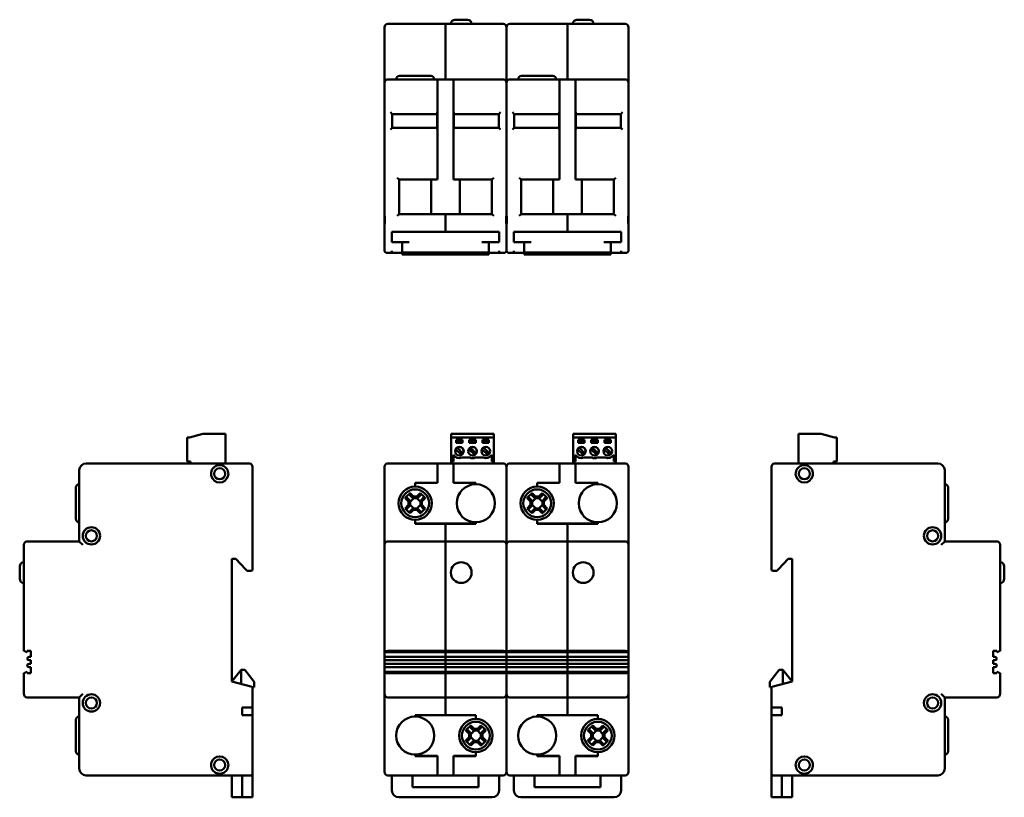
# Model space of a CAD drawing. Header units: millimetres. Extents: x 70 to 354, y 40 to 265.
import ezdxf

# ---------------------------------------------------------------- set-up
doc = ezdxf.new("R2010")
doc.units = ezdxf.units.MM
doc.layers.add('Viditelné hrany(CSN)', color=7, linetype='Continuous', lineweight=50)

msp = doc.modelspace()

# ---------------------------------------------------------------- linework, layer by layer
at = {"layer": 'Viditelné hrany(CSN)'}
for p, q in [((195.46, 264.5), (199.06, 264.5)), ((230.66, 264.5), (234.26, 264.5)), ((175.13, 262.3), (175.13, 246.3)), ((192.71, 263.3), (176.13, 263.3)), ((192.71, 263.3), (192.71, 262.3)), ((192.71, 263.25), (192.76, 263.25)), ((192.71, 247.3), (192.71, 262.3)), ((192.76, 262.3), (192.76, 263.3)), ((209.33, 263.3), (192.76, 263.3)), ((192.76, 262.3), (192.76, 247.3)), ((210.33, 246.3), (210.33, 262.3)), ((210.33, 262.3), (210.33, 246.3)), ((227.91, 263.3), (211.33, 263.3)), ((227.91, 263.3), (227.91, 262.3)), ((227.91, 263.25), (227.96, 263.25)), ((227.91, 247.3), (227.91, 262.3)), ((227.96, 262.3), (227.96, 263.3)), ((244.53, 263.3), (227.96, 263.3)), ((227.96, 262.3), (227.96, 247.3)), ((245.53, 246.3), (245.53, 262.3)), ((190.41, 247.3), (176.13, 247.3)), ((179.48, 248.3), (188.48, 248.3)), ((190.41, 247.3), (190.46, 247.3)), ((190.41, 247.3), (190.41, 245.3)), ((190.46, 247.25), (190.41, 247.25)), ((195.01, 247.3), (190.46, 247.3)), ((190.46, 245.3), (190.46, 247.3)), ((195.01, 247.3), (195.06, 247.3)), ((195.01, 247.3), (195.01, 245.3)), ((195.06, 247.25), (195.01, 247.25)), ((209.33, 247.3), (195.06, 247.3)), ((195.06, 245.3), (195.06, 247.3)), ((225.61, 247.3), (211.33, 247.3)), ((214.68, 248.3), (223.68, 248.3)), ((225.61, 247.3), (225.66, 247.3)), ((225.61, 247.3), (225.61, 245.3)), ((225.66, 247.25), (225.61, 247.25)), ((230.21, 247.3), (225.66, 247.3)), ((225.66, 245.3), (225.66, 247.3)), ((230.21, 247.3), (230.26, 247.3)), ((230.21, 247.3), (230.21, 245.3)), ((230.26, 247.25), (230.21, 247.25)), ((244.53, 247.3), (230.26, 247.3)), ((230.26, 245.3), (230.26, 247.3)), ((175.13, 245.3), (175.13, 246.3)), ((175.13, 245.3), (175.13, 208.3)), ((190.41, 218.9), (190.41, 245.3)), ((190.46, 245.3), (190.46, 218.4)), ((195.01, 218.4), (195.01, 245.3)), ((195.06, 245.3), (195.06, 218.9)), ((210.33, 246.3), (210.33, 245.3)), ((210.33, 245.3), (210.33, 246.3)), ((210.33, 208.3), (210.33, 245.3)), ((210.33, 245.3), (210.33, 208.3)), ((225.61, 218.9), (225.61, 245.3)), ((225.66, 245.3), (225.66, 218.4)), ((230.21, 218.4), (230.21, 245.3)), ((230.26, 245.3), (230.26, 218.9)), ((245.53, 246.3), (245.53, 245.3)), ((245.53, 208.3), (245.53, 245.3)), ((176.83, 237.8), (177.33, 237.3)), ((177.33, 233.3), (177.33, 237.3)), ((177.33, 237.3), (190.33, 237.3)), ((190.33, 232.8), (190.33, 237.8)), ((195.13, 232.8), (195.13, 237.8)), ((195.13, 237.3), (208.13, 237.3)), ((208.13, 237.3), (208.63, 237.8)), ((208.13, 237.3), (208.13, 233.3)), ((212.03, 237.8), (212.53, 237.3)), ((212.53, 233.3), (212.53, 237.3)), ((212.53, 237.3), (225.53, 237.3)), ((225.53, 232.8), (225.53, 237.8)), ((230.33, 232.8), (230.33, 237.8)), ((230.33, 237.3), (243.33, 237.3)), ((243.33, 237.3), (243.83, 237.8)), ((243.33, 237.3), (243.33, 233.3)), ((177.33, 233.3), (176.83, 232.8)), ((190.33, 233.3), (177.33, 233.3)), ((208.13, 233.3), (195.13, 233.3)), ((208.13, 233.3), (208.63, 232.8)), ((212.53, 233.3), (212.03, 232.8)), ((225.53, 233.3), (212.53, 233.3)), ((243.33, 233.3), (230.33, 233.3)), ((243.33, 233.3), (243.83, 232.8)), ((178.83, 218.9), (179.33, 218.4)), ((190.41, 218.9), (190.41, 218.68)), ((195.06, 218.68), (195.06, 218.9)), ((206.13, 218.4), (206.63, 218.9)), ((214.03, 218.9), (214.53, 218.4)), ((225.61, 218.9), (225.61, 218.68)), ((230.26, 218.68), (230.26, 218.9)), ((241.33, 218.4), (241.83, 218.9)), ((179.33, 218.4), (188.63, 218.4)), ((179.33, 208.4), (179.33, 218.4)), ((188.63, 208.4), (188.63, 218.4)), ((190.46, 218.4), (188.63, 218.4)), ((190.41, 218.4), (190.41, 218.68)), ((196.83, 218.4), (195.01, 218.4)), ((195.06, 218.4), (195.06, 218.68)), ((196.83, 218.4), (206.13, 218.4)), ((196.83, 208.4), (196.83, 218.4)), ((206.13, 218.4), (206.13, 208.4)), ((214.53, 218.4), (223.83, 218.4)), ((214.53, 208.4), (214.53, 218.4)), ((223.83, 208.4), (223.83, 218.4)), ((225.66, 218.4), (223.83, 218.4)), ((225.61, 218.4), (225.61, 218.68)), ((232.03, 218.4), (230.21, 218.4)), ((230.26, 218.4), (230.26, 218.68)), ((232.03, 218.4), (241.33, 218.4)), ((232.03, 208.4), (232.03, 218.4)), ((241.33, 218.4), (241.33, 208.4)), ((175.13, 205.3), (175.13, 208.3)), ((179.33, 208.4), (178.83, 207.9)), ((188.63, 208.4), (179.33, 208.4)), ((188.63, 208.4), (196.83, 208.4)), ((192.71, 208.12), (192.71, 207.9)), ((192.76, 208.12), (192.71, 208.12)), ((192.71, 203.3), (192.71, 207.9)), ((192.76, 207.9), (192.76, 208.12)), ((192.76, 207.9), (192.76, 203.3)), ((206.13, 208.4), (196.83, 208.4)), ((206.13, 208.4), (206.63, 207.9)), ((210.33, 208.3), (210.33, 205.3)), ((210.33, 205.3), (210.33, 208.3)), ((214.53, 208.4), (214.03, 207.9)), ((223.83, 208.4), (214.53, 208.4)), ((223.83, 208.4), (232.03, 208.4)), ((227.91, 208.12), (227.91, 207.9)), ((227.96, 208.12), (227.91, 208.12)), ((227.91, 203.3), (227.91, 207.9)), ((227.96, 207.9), (227.96, 208.12)), ((227.96, 207.9), (227.96, 203.3)), ((241.33, 208.4), (232.03, 208.4)), ((241.33, 208.4), (241.83, 207.9)), ((245.53, 208.3), (245.53, 205.3)), ((175.13, 205.3), (175.13, 197.8)), ((210.33, 197.8), (210.33, 205.3)), ((210.33, 205.3), (210.33, 197.8)), ((245.53, 197.8), (245.53, 205.3)), ((177.28, 203.3), (179.28, 203.3)), ((177.28, 203.3), (177.28, 200.3)), ((206.18, 203.3), (179.28, 203.3)), ((192.71, 203.35), (192.76, 203.35)), ((206.18, 203.3), (208.18, 203.3)), ((208.18, 200.3), (208.18, 203.3)), ((212.48, 203.3), (214.48, 203.3)), ((212.48, 203.3), (212.48, 200.3)), ((241.38, 203.3), (214.48, 203.3)), ((227.91, 203.35), (227.96, 203.35)), ((241.38, 203.3), (243.38, 203.3)), ((243.38, 200.3), (243.38, 203.3)), ((179.28, 200.3), (177.28, 200.3)), ((179.28, 200.3), (182.23, 200.3)), ((180.23, 200.3), (180.23, 197.35)), ((203.23, 200.3), (206.18, 200.3)), ((205.23, 197.35), (205.23, 200.3)), ((208.18, 200.3), (206.18, 200.3)), ((214.48, 200.3), (212.48, 200.3)), ((214.48, 200.3), (217.43, 200.3)), ((215.43, 200.3), (215.43, 197.35)), ((238.43, 200.3), (241.38, 200.3)), ((240.43, 197.35), (240.43, 200.3)), ((243.38, 200.3), (241.38, 200.3)), ((176.13, 197.3), (175.63, 197.3)), ((176.13, 197.3), (177.28, 197.3)), ((177.28, 197.3), (177.28, 197.8)), ((180.23, 197.3), (177.28, 197.3)), ((182.23, 197.35), (180.23, 197.35)), ((180.23, 197.35), (180.23, 197.3)), ((180.23, 197.3), (180.23, 196.8)), ((180.23, 196.8), (205.23, 196.8)), ((182.23, 197.35), (203.23, 197.35)), ((205.23, 197.35), (203.23, 197.35)), ((205.23, 197.3), (205.23, 197.35)), ((208.18, 197.3), (205.23, 197.3)), ((205.23, 196.8), (205.23, 197.3)), ((208.18, 197.8), (208.18, 197.3)), ((208.18, 197.3), (209.33, 197.3)), ((209.83, 197.3), (209.33, 197.3)), ((211.33, 197.3), (210.83, 197.3)), ((211.33, 197.3), (212.48, 197.3)), ((212.48, 197.3), (212.48, 197.8)), ((215.43, 197.3), (212.48, 197.3)), ((217.43, 197.35), (215.43, 197.35)), ((215.43, 197.35), (215.43, 197.3)), ((215.43, 197.3), (215.43, 196.8)), ((215.43, 196.8), (240.43, 196.8)), ((217.43, 197.35), (238.43, 197.35)), ((240.43, 197.35), (238.43, 197.35)), ((240.43, 197.3), (240.43, 197.35)), ((243.38, 197.3), (240.43, 197.3)), ((240.43, 196.8), (240.43, 197.3)), ((243.38, 197.8), (243.38, 197.3)), ((243.38, 197.3), (244.53, 197.3)), ((245.03, 197.3), (244.53, 197.3)), ((118.87, 144.05), (122.67, 145.05)), ((129.27, 145.05), (122.67, 145.05)), ((129.27, 145.05), (129.27, 136.55)), ((194.37, 145.05), (206.67, 145.05)), ((194.37, 144.05), (194.37, 145.05)), ((206.67, 144.05), (206.67, 145.05)), ((229.57, 145.05), (241.87, 145.05)), ((229.57, 144.05), (229.57, 145.05)), ((241.87, 144.05), (241.87, 145.05)), ((294.56, 145.05), (294.56, 136.55)), ((301.16, 145.05), (294.56, 145.05)), ((304.96, 144.05), (301.16, 145.05)), ((118.17, 144.05), (118.17, 137.05)), ((118.87, 144.05), (118.17, 144.05)), ((194.37, 144.05), (194.37, 137.05)), ((206.67, 144.05), (194.37, 144.05)), ((195.77, 142.45), (195.77, 143.35)), ((195.77, 143.35), (197.67, 143.35)), ((195.77, 143.05), (197.67, 143.05)), ((197.67, 142.45), (195.77, 142.45)), ((197.67, 143.35), (197.67, 142.45)), ((199.57, 142.45), (199.57, 143.35)), ((199.57, 143.35), (201.47, 143.35)), ((199.57, 143.05), (201.47, 143.05)), ((201.47, 142.45), (199.57, 142.45)), ((201.47, 143.35), (201.47, 142.45)), ((203.37, 142.45), (203.37, 143.35)), ((203.37, 143.35), (205.27, 143.35)), ((203.37, 143.05), (205.27, 143.05)), ((205.27, 142.45), (203.37, 142.45)), ((205.27, 143.35), (205.27, 142.45)), ((206.67, 144.05), (206.67, 137.05)), ((229.57, 144.05), (229.57, 137.05)), ((241.87, 144.05), (229.57, 144.05)), ((230.97, 142.45), (230.97, 143.35)), ((230.97, 143.35), (232.87, 143.35)), ((230.97, 143.05), (232.87, 143.05)), ((232.87, 142.45), (230.97, 142.45)), ((232.87, 143.35), (232.87, 142.45)), ((234.77, 142.45), (234.77, 143.35)), ((234.77, 143.35), (236.67, 143.35)), ((234.77, 143.05), (236.67, 143.05)), ((236.67, 142.45), (234.77, 142.45)), ((236.67, 143.35), (236.67, 142.45)), ((238.57, 142.45), (238.57, 143.35)), ((238.57, 143.35), (240.47, 143.35)), ((238.57, 143.05), (240.47, 143.05)), ((240.47, 142.45), (238.57, 142.45)), ((240.47, 143.35), (240.47, 142.45)), ((241.87, 144.05), (241.87, 137.05)), ((305.66, 144.05), (304.96, 144.05)), ((305.66, 144.05), (305.66, 137.05)), ((197.35, 138.98), (195.65, 140.68)), ((196.07, 141.11), (197.77, 139.4)), ((201.16, 138.98), (199.45, 140.68)), ((199.87, 141.11), (201.58, 139.4)), ((204.97, 138.98), (203.25, 140.69)), ((203.68, 141.12), (205.39, 139.4)), ((232.55, 138.98), (230.85, 140.68)), ((231.27, 141.11), (232.97, 139.4)), ((236.36, 138.98), (234.65, 140.68)), ((235.07, 141.11), (236.78, 139.4)), ((240.17, 138.98), (238.45, 140.69)), ((238.88, 141.12), (240.59, 139.4)), ((136.07, 136.55), (89.07, 136.55)), ((118.17, 137.05), (119.17, 137.05)), ((119.17, 137.05), (119.17, 136.55)), ((190.41, 136.55), (176.13, 136.55)), ((190.41, 136.55), (190.41, 134.55)), ((190.41, 136.55), (190.46, 136.55)), ((190.41, 136.5), (190.46, 136.5)), ((190.46, 134.55), (190.46, 136.55)), ((195.01, 136.55), (190.46, 136.55)), ((194.37, 136.55), (194.37, 137.05)), ((194.37, 137.05), (194.99, 137.05)), ((194.99, 137.05), (194.99, 139.05)), ((195.01, 136.55), (195.01, 134.55)), ((195.01, 136.55), (195.06, 136.55)), ((195.06, 136.5), (195.01, 136.5)), ((195.06, 134.55), (195.06, 136.55)), ((209.33, 136.55), (195.06, 136.55)), ((197.49, 138.2), (199.76, 138.2)), ((201.29, 138.2), (203.56, 138.2)), ((206.06, 139.05), (206.06, 137.05)), ((206.06, 137.05), (206.67, 137.05)), ((206.67, 137.05), (206.67, 136.55)), ((225.61, 136.55), (211.33, 136.55)), ((225.61, 136.55), (225.61, 134.55)), ((225.61, 136.55), (225.66, 136.55)), ((225.61, 136.5), (225.66, 136.5)), ((225.66, 134.55), (225.66, 136.55)), ((230.21, 136.55), (225.66, 136.55)), ((229.57, 136.55), (229.57, 137.05)), ((229.57, 137.05), (230.19, 137.05)), ((230.19, 137.05), (230.19, 139.05)), ((230.21, 136.55), (230.21, 134.55)), ((230.21, 136.55), (230.26, 136.55)), ((230.26, 136.5), (230.21, 136.5)), ((230.26, 134.55), (230.26, 136.55)), ((244.53, 136.55), (230.26, 136.55)), ((232.69, 138.2), (234.96, 138.2)), ((236.49, 138.2), (238.76, 138.2)), ((241.26, 139.05), (241.26, 137.05)), ((241.26, 137.05), (241.87, 137.05)), ((241.87, 137.05), (241.87, 136.55)), ((334.76, 136.55), (287.76, 136.55)), ((304.66, 136.55), (304.66, 137.05)), ((304.66, 137.05), (305.66, 137.05)), ((87.07, 134.55), (87.07, 114.05)), ((137.07, 106.05), (137.07, 135.55)), ((175.13, 134.55), (175.13, 135.55)), ((175.13, 134.55), (175.13, 115.65)), ((190.41, 130.97), (190.41, 134.55)), ((190.46, 134.55), (190.46, 130.92)), ((195.01, 130.92), (195.01, 134.55)), ((195.06, 134.55), (195.06, 130.97)), ((210.33, 135.55), (210.33, 134.55)), ((210.33, 134.55), (210.33, 135.55)), ((210.33, 115.65), (210.33, 134.55)), ((210.33, 134.55), (210.33, 115.65)), ((225.61, 130.97), (225.61, 134.55)), ((225.66, 134.55), (225.66, 130.92)), ((230.21, 130.92), (230.21, 134.55)), ((230.26, 134.55), (230.26, 130.97)), ((245.53, 135.55), (245.53, 134.55)), ((245.53, 115.65), (245.53, 134.55)), ((286.76, 135.55), (286.76, 106.05)), ((336.76, 114.05), (336.76, 134.55)), ((183.96, 129.85), (183.96, 130.97)), ((183.96, 130.97), (190.41, 130.97)), ((190.46, 130.92), (184.01, 130.92)), ((184.01, 130.92), (184.01, 129.85)), ((201.46, 130.92), (195.01, 130.92)), ((195.06, 130.97), (201.51, 130.97)), ((201.46, 130.55), (201.46, 130.92)), ((201.51, 130.97), (201.51, 130.55)), ((219.16, 129.85), (219.16, 130.97)), ((219.16, 130.97), (225.61, 130.97)), ((225.66, 130.92), (219.21, 130.92)), ((219.21, 130.92), (219.21, 129.85)), ((236.66, 130.92), (230.21, 130.92)), ((230.26, 130.97), (236.71, 130.97)), ((236.66, 130.55), (236.66, 130.92)), ((236.71, 130.97), (236.71, 130.55)), ((86.07, 120.55), (86.07, 129.55)), ((182.52, 127.95), (183.49, 126.98)), ((183.96, 129.85), (183.98, 129.85)), ((183.98, 129.85), (184.01, 129.85)), ((184.48, 126.98), (185.45, 127.95)), ((217.72, 127.95), (218.69, 126.98)), ((219.16, 129.85), (219.18, 129.85)), ((219.18, 129.85), (219.21, 129.85)), ((219.68, 126.98), (220.65, 127.95)), ((337.76, 129.55), (337.76, 120.55)), ((182.05, 125.54), (181.08, 126.51)), ((181.55, 126.68), (182.5, 125.73)), ((182.05, 124.55), (182.05, 125.54)), ((183.3, 126.53), (182.35, 127.48)), ((183.55, 126.53), (182.5, 125.48)), ((182.5, 125.73), (182.5, 125.73)), ((182.5, 125.73), (182.5, 124.36)), ((184.67, 126.53), (183.3, 126.53)), ((183.3, 126.53), (183.3, 126.53)), ((183.49, 126.98), (184.48, 126.98)), ((185.47, 125.48), (184.42, 126.53)), ((185.62, 127.48), (184.67, 126.53)), ((184.67, 126.53), (184.67, 126.53)), ((185.47, 125.73), (186.42, 126.68)), ((185.47, 124.36), (185.47, 125.73)), ((185.47, 125.73), (185.47, 125.73)), ((186.89, 126.51), (185.92, 125.54)), ((185.92, 125.54), (185.92, 124.55)), ((217.25, 125.54), (216.28, 126.51)), ((216.75, 126.68), (217.7, 125.73)), ((217.25, 124.55), (217.25, 125.54)), ((218.5, 126.53), (217.55, 127.48)), ((218.75, 126.53), (217.7, 125.48)), ((217.7, 125.73), (217.7, 125.73)), ((217.7, 125.73), (217.7, 124.36)), ((219.87, 126.53), (218.5, 126.53)), ((218.5, 126.53), (218.5, 126.53)), ((218.69, 126.98), (219.68, 126.98)), ((220.67, 125.48), (219.62, 126.53)), ((220.82, 127.48), (219.87, 126.53)), ((219.87, 126.53), (219.87, 126.53)), ((220.67, 125.73), (221.62, 126.68)), ((220.67, 124.36), (220.67, 125.73)), ((220.67, 125.73), (220.67, 125.73)), ((222.09, 126.51), (221.12, 125.54)), ((221.12, 125.54), (221.12, 124.55)), ((181.08, 123.58), (182.05, 124.55)), ((182.5, 124.36), (181.55, 123.41)), ((182.35, 122.61), (183.3, 123.56)), ((182.5, 124.61), (183.55, 123.56)), ((182.5, 124.36), (182.5, 124.36)), ((183.49, 123.11), (182.52, 122.14)), ((183.3, 123.56), (183.3, 123.56)), ((183.3, 123.56), (184.67, 123.56)), ((184.48, 123.11), (183.49, 123.11)), ((184.42, 123.56), (185.47, 124.61)), ((185.45, 122.14), (184.48, 123.11)), ((184.67, 123.56), (185.62, 122.61)), ((184.67, 123.56), (184.67, 123.56)), ((186.42, 123.41), (185.47, 124.36)), ((185.47, 124.36), (185.47, 124.36)), ((185.92, 124.55), (186.89, 123.58)), ((216.28, 123.58), (217.25, 124.55)), ((217.7, 124.36), (216.75, 123.41)), ((217.55, 122.61), (218.5, 123.56)), ((217.7, 124.61), (218.75, 123.56)), ((217.7, 124.36), (217.7, 124.36)), ((218.69, 123.11), (217.72, 122.14)), ((218.5, 123.56), (218.5, 123.56)), ((218.5, 123.56), (219.87, 123.56)), ((219.68, 123.11), (218.69, 123.11)), ((219.62, 123.56), (220.67, 124.61)), ((220.65, 122.14), (219.68, 123.11)), ((219.87, 123.56), (220.82, 122.61)), ((219.87, 123.56), (219.87, 123.56)), ((221.62, 123.41), (220.67, 124.36)), ((220.67, 124.36), (220.67, 124.36)), ((221.12, 124.55), (222.09, 123.58)), ((183.96, 119.12), (183.96, 120.25)), ((183.98, 120.25), (183.96, 120.25)), ((184.01, 120.25), (183.98, 120.25)), ((184.01, 120.25), (184.01, 119.17)), ((201.46, 119.17), (201.46, 119.55)), ((201.51, 119.55), (201.51, 119.12)), ((219.16, 119.12), (219.16, 120.25)), ((219.18, 120.25), (219.16, 120.25)), ((219.21, 120.25), (219.18, 120.25)), ((219.21, 120.25), (219.21, 119.17)), ((236.66, 119.17), (236.66, 119.55)), ((236.71, 119.55), (236.71, 119.12)), ((192.71, 119.12), (183.96, 119.12)), ((184.01, 119.17), (201.46, 119.17)), ((192.71, 114.05), (192.71, 119.12)), ((201.51, 119.12), (192.76, 119.12)), ((192.76, 119.12), (192.76, 114.05)), ((227.91, 119.12), (219.16, 119.12)), ((219.21, 119.17), (236.66, 119.17)), ((227.91, 114.05), (227.91, 119.12)), ((236.71, 119.12), (227.96, 119.12)), ((227.96, 119.12), (227.96, 114.05)), ((87.07, 114.05), (72.07, 114.05)), ((88.07, 113.05), (87.07, 114.05)), ((175.13, 115.65), (175.13, 113.05)), ((192.71, 114.05), (176.13, 114.05)), ((192.71, 114.05), (192.71, 113.05)), ((192.71, 114), (192.76, 114)), ((192.76, 113.05), (192.76, 114.05)), ((209.33, 114.05), (192.76, 114.05)), ((210.33, 113.05), (210.33, 115.65)), ((210.33, 115.65), (210.33, 113.05)), ((227.91, 114.05), (211.33, 114.05)), ((227.91, 114.05), (227.91, 113.05)), ((227.91, 114), (227.96, 114)), ((227.96, 113.05), (227.96, 114.05)), ((244.53, 114.05), (227.96, 114.05)), ((245.53, 113.05), (245.53, 115.65)), ((336.76, 114.05), (335.76, 113.05)), ((351.76, 114.05), (336.76, 114.05)), ((71.07, 113.05), (71.07, 82.45)), ((175.13, 113.05), (175.13, 82.45)), ((192.71, 82.45), (192.71, 113.05)), ((192.76, 113.05), (192.76, 82.45)), ((210.33, 82.45), (210.33, 113.05)), ((210.33, 113.05), (210.33, 82.45)), ((227.91, 82.45), (227.91, 113.05)), ((227.96, 113.05), (227.96, 82.45)), ((245.53, 82.45), (245.53, 113.05)), ((352.76, 82.45), (352.76, 113.05)), ((131.07, 109.05), (132.27, 109.05)), ((131.07, 73.65), (131.07, 109.05)), ((132.27, 109.05), (135.01, 106.05)), ((288.82, 106.05), (291.56, 109.05)), ((291.56, 109.05), (292.76, 109.05)), ((292.76, 109.05), (292.76, 73.65)), ((69.87, 103.25), (69.87, 106.85)), ((135.47, 105.55), (135.01, 106.05)), ((135.47, 105.55), (136.07, 105.55)), ((136.57, 105.55), (136.07, 105.55)), ((287.76, 105.55), (287.26, 105.55)), ((287.76, 105.55), (288.36, 105.55)), ((288.82, 106.05), (288.36, 105.55)), ((353.96, 106.85), (353.96, 103.25)), ((72.07, 82.1), (71.07, 82.45)), ((72.07, 82.1), (72.07, 82.45)), ((72.07, 82.45), (73.07, 82.45)), ((73.07, 82.45), (73.07, 80.75)), ((175.13, 82.45), (175.13, 82.1)), ((176.13, 82.45), (192.71, 82.45)), ((192.71, 82.48), (192.76, 82.48)), ((192.71, 82.1), (192.71, 82.45)), ((192.76, 82.45), (192.76, 82.1)), ((192.76, 82.45), (209.33, 82.45)), ((210.33, 82.1), (210.33, 82.45)), ((210.33, 82.45), (210.33, 82.1)), ((211.33, 82.45), (227.91, 82.45)), ((227.91, 82.48), (227.96, 82.48)), ((227.91, 82.1), (227.91, 82.45)), ((227.96, 82.45), (227.96, 82.1)), ((227.96, 82.45), (244.53, 82.45)), ((245.53, 82.1), (245.53, 82.45)), ((350.76, 82.45), (351.76, 82.45)), ((350.76, 80.75), (350.76, 82.45)), ((352.76, 82.45), (351.76, 82.1)), ((351.76, 82.45), (351.76, 82.1)), ((73.07, 80.75), (72.57, 80.75)), ((72.57, 79.75), (73.07, 79.75)), ((73.07, 79.75), (73.07, 78.75)), ((192.71, 82.1), (175.13, 82.1)), ((175.13, 80.75), (175.13, 82.1)), ((192.71, 80.75), (175.13, 80.75)), ((175.13, 79.75), (175.13, 80.75)), ((175.13, 78.75), (175.13, 79.75)), ((175.13, 79.75), (192.71, 79.75)), ((192.71, 82.17), (192.76, 82.17)), ((192.71, 80.75), (192.71, 82.1)), ((192.71, 80.75), (192.71, 79.75)), ((192.71, 80.7), (192.76, 80.7)), ((192.71, 79.8), (192.76, 79.8)), ((192.71, 78.75), (192.71, 79.75)), ((192.76, 82.1), (192.76, 80.75)), ((210.33, 82.1), (192.76, 82.1)), ((192.76, 79.75), (192.76, 80.75)), ((210.33, 80.75), (192.76, 80.75)), ((192.76, 79.75), (192.76, 78.75)), ((192.76, 79.75), (210.33, 79.75)), ((210.33, 82.1), (210.33, 80.75)), ((227.91, 82.1), (210.33, 82.1)), ((210.33, 80.75), (210.33, 82.1)), ((210.33, 80.75), (210.33, 79.75)), ((227.91, 80.75), (210.33, 80.75)), ((210.33, 79.75), (210.33, 80.75)), ((210.33, 79.75), (210.33, 78.75)), ((210.33, 78.75), (210.33, 79.75)), ((210.33, 79.75), (227.91, 79.75)), ((227.91, 82.17), (227.96, 82.17)), ((227.91, 80.75), (227.91, 82.1)), ((227.91, 80.75), (227.91, 79.75)), ((227.91, 80.7), (227.96, 80.7)), ((227.91, 79.8), (227.96, 79.8)), ((227.91, 78.75), (227.91, 79.75)), ((227.96, 82.1), (227.96, 80.75)), ((245.53, 82.1), (227.96, 82.1)), ((227.96, 79.75), (227.96, 80.75)), ((245.53, 80.75), (227.96, 80.75)), ((227.96, 79.75), (227.96, 78.75)), ((227.96, 79.75), (245.53, 79.75)), ((245.53, 82.1), (245.53, 80.75)), ((245.53, 80.75), (245.53, 79.75)), ((245.53, 79.75), (245.53, 78.75)), ((351.26, 80.75), (350.76, 80.75)), ((350.76, 79.75), (351.26, 79.75)), ((350.76, 78.75), (350.76, 79.75)), ((73.07, 78.75), (72.57, 78.75)), ((72.57, 77.75), (73.07, 77.75)), ((73.07, 77.75), (73.07, 76.05)), ((131.07, 73.65), (133.77, 77.05)), ((133.77, 77.05), (134.87, 77.05)), ((133.77, 72.93), (133.77, 77.05)), ((134.87, 77.05), (137.57, 73.55)), ((192.71, 78.75), (175.13, 78.75)), ((175.13, 77.75), (175.13, 78.75)), ((175.13, 76.4), (175.13, 77.75)), ((175.13, 77.75), (192.71, 77.75)), ((192.71, 78.75), (192.71, 77.75)), ((192.71, 78.7), (192.76, 78.7)), ((192.71, 77.8), (192.76, 77.8)), ((192.71, 76.4), (192.71, 77.75)), ((192.76, 77.75), (192.76, 78.75)), ((210.33, 78.75), (192.76, 78.75)), ((192.76, 77.75), (192.76, 76.4)), ((192.76, 77.75), (210.33, 77.75)), ((210.33, 78.75), (210.33, 77.75)), ((227.91, 78.75), (210.33, 78.75)), ((210.33, 77.75), (210.33, 78.75)), ((210.33, 77.75), (210.33, 76.4)), ((210.33, 76.4), (210.33, 77.75)), ((210.33, 77.75), (227.91, 77.75)), ((227.91, 78.75), (227.91, 77.75)), ((227.91, 78.7), (227.96, 78.7)), ((227.91, 77.8), (227.96, 77.8)), ((227.91, 76.4), (227.91, 77.75)), ((227.96, 77.75), (227.96, 78.75)), ((245.53, 78.75), (227.96, 78.75)), ((227.96, 77.75), (227.96, 76.4)), ((227.96, 77.75), (245.53, 77.75)), ((245.53, 78.75), (245.53, 77.75)), ((245.53, 77.75), (245.53, 76.4)), ((286.26, 73.55), (288.96, 77.05)), ((288.96, 77.05), (290.06, 77.05)), ((290.06, 77.05), (290.06, 72.93)), ((292.76, 73.65), (290.06, 77.05)), ((351.26, 78.75), (350.76, 78.75)), ((350.76, 77.75), (351.26, 77.75)), ((350.76, 76.05), (350.76, 77.75)), ((71.07, 76.05), (72.07, 76.4)), ((71.07, 76.05), (71.07, 70.05)), ((72.07, 76.05), (72.07, 76.4)), ((73.07, 76.05), (72.07, 76.05)), ((175.13, 76.4), (175.13, 76.05)), ((192.71, 76.4), (175.13, 76.4)), ((175.13, 76.05), (175.13, 70.05)), ((192.71, 76.05), (176.13, 76.05)), ((192.71, 76.05), (192.71, 76.4)), ((192.71, 76.32), (192.76, 76.32)), ((192.71, 70.05), (192.71, 76.05)), ((192.71, 76.01), (192.76, 76.01)), ((192.76, 76.4), (192.76, 76.05)), ((210.33, 76.4), (192.76, 76.4)), ((192.76, 76.05), (192.76, 70.05)), ((209.33, 76.05), (192.76, 76.05)), ((210.33, 76.05), (210.33, 76.4)), ((210.33, 76.4), (210.33, 76.05)), ((227.91, 76.4), (210.33, 76.4)), ((210.33, 70.05), (210.33, 76.05)), ((210.33, 76.05), (210.33, 70.05)), ((227.91, 76.05), (211.33, 76.05)), ((227.91, 76.05), (227.91, 76.4)), ((227.91, 76.32), (227.96, 76.32)), ((227.91, 70.05), (227.91, 76.05)), ((227.91, 76.01), (227.96, 76.01)), ((227.96, 76.4), (227.96, 76.05)), ((245.53, 76.4), (227.96, 76.4)), ((227.96, 76.05), (227.96, 70.05)), ((244.53, 76.05), (227.96, 76.05)), ((245.53, 76.05), (245.53, 76.4)), ((245.53, 70.05), (245.53, 76.05)), ((351.76, 76.05), (350.76, 76.05)), ((351.76, 76.4), (352.76, 76.05)), ((351.76, 76.4), (351.76, 76.05)), ((352.76, 70.05), (352.76, 76.05)), ((136.57, 72.18), (131.07, 73.65)), ((136.57, 72.18), (137.07, 72.05)), ((137.07, 66.15), (137.07, 72.05)), ((137.57, 72.05), (137.07, 72.05)), ((137.57, 73.55), (137.57, 72.05)), ((286.26, 72.05), (286.26, 73.55)), ((286.76, 72.05), (286.26, 72.05)), ((286.76, 72.05), (287.26, 72.18)), ((286.76, 72.05), (286.76, 66.15)), ((292.76, 73.65), (287.26, 72.18)), ((72.07, 69.05), (87.07, 69.05)), ((88.07, 70.05), (87.07, 69.05)), ((87.07, 69.05), (87.07, 48.55)), ((175.13, 70.05), (175.13, 67.45)), ((176.13, 69.05), (192.71, 69.05)), ((192.71, 70.05), (192.71, 69.05)), ((192.71, 69.1), (192.76, 69.1)), ((192.71, 63.97), (192.71, 69.05)), ((192.76, 69.05), (192.76, 70.05)), ((192.76, 69.05), (192.76, 63.97)), ((192.76, 69.05), (209.33, 69.05)), ((210.33, 67.45), (210.33, 70.05)), ((210.33, 70.05), (210.33, 67.45)), ((211.33, 69.05), (227.91, 69.05)), ((227.91, 70.05), (227.91, 69.05)), ((227.91, 69.1), (227.96, 69.1)), ((227.91, 63.97), (227.91, 69.05)), ((227.96, 69.05), (227.96, 70.05)), ((227.96, 69.05), (227.96, 63.97)), ((227.96, 69.05), (244.53, 69.05)), ((245.53, 67.45), (245.53, 70.05)), ((336.76, 69.05), (335.76, 70.05)), ((336.76, 48.55), (336.76, 69.05)), ((336.76, 69.05), (351.76, 69.05)), ((134.07, 66.15), (136.57, 66.15)), ((134.07, 66.15), (134.07, 63.95)), ((137.07, 66.15), (136.57, 66.15)), ((137.02, 63.95), (137.02, 66.15)), ((175.13, 67.45), (175.13, 48.55)), ((210.33, 48.55), (210.33, 67.45)), ((210.33, 67.45), (210.33, 48.55)), ((245.53, 48.55), (245.53, 67.45)), ((287.26, 66.15), (286.76, 66.15)), ((286.81, 66.15), (286.81, 63.95)), ((287.26, 66.15), (289.76, 66.15)), ((289.76, 63.95), (289.76, 66.15)), ((86.07, 53.55), (86.07, 62.55)), ((136.57, 63.95), (134.07, 63.95)), ((136.57, 63.95), (137.02, 63.95)), ((137.02, 63.82), (137.02, 63.95)), ((137.07, 47.55), (137.07, 63.72)), ((183.96, 63.55), (183.96, 63.97)), ((183.96, 63.97), (192.71, 63.97)), ((184.01, 63.92), (201.46, 63.92)), ((184.01, 63.92), (184.01, 63.55)), ((192.76, 63.97), (201.51, 63.97)), ((201.46, 62.85), (201.46, 63.92)), ((201.46, 62.85), (201.48, 62.85)), ((201.48, 62.85), (201.51, 62.85)), ((201.51, 63.97), (201.51, 62.85)), ((219.16, 63.55), (219.16, 63.97)), ((219.16, 63.97), (227.91, 63.97)), ((219.21, 63.92), (236.66, 63.92)), ((219.21, 63.92), (219.21, 63.55)), ((227.96, 63.97), (236.71, 63.97)), ((236.66, 62.85), (236.66, 63.92)), ((236.66, 62.85), (236.68, 62.85)), ((236.68, 62.85), (236.71, 62.85)), ((236.71, 63.97), (236.71, 62.85)), ((286.76, 63.72), (286.76, 47.55)), ((286.81, 63.95), (286.81, 63.82)), ((287.26, 63.95), (286.81, 63.95)), ((289.76, 63.95), (287.26, 63.95)), ((337.76, 62.55), (337.76, 53.55)), ((199.05, 59.68), (200, 58.73)), ((200.8, 59.53), (199.85, 60.48)), ((200.02, 60.95), (200.99, 59.98)), ((200.99, 59.98), (201.98, 59.98)), ((201.98, 59.98), (202.95, 60.95)), ((203.12, 60.48), (202.17, 59.53)), ((202.97, 58.73), (203.92, 59.68)), ((234.25, 59.68), (235.2, 58.73)), ((236, 59.53), (235.05, 60.48)), ((235.22, 60.95), (236.19, 59.98)), ((236.19, 59.98), (237.18, 59.98)), ((237.18, 59.98), (238.15, 60.95)), ((238.32, 60.48), (237.37, 59.53)), ((238.17, 58.73), (239.12, 59.68)), ((199.55, 58.54), (198.58, 59.51)), ((198.58, 56.58), (199.55, 57.55)), ((200, 57.36), (199.05, 56.41)), ((199.55, 57.55), (199.55, 58.54)), ((201.05, 59.53), (200, 58.48)), ((200, 58.73), (200, 58.73)), ((200, 58.73), (200, 57.36)), ((200, 57.61), (201.05, 56.56)), ((200, 57.36), (200, 57.36)), ((202.17, 59.53), (200.8, 59.53)), ((200.8, 59.53), (200.8, 59.53)), ((202.97, 58.48), (201.92, 59.53)), ((201.92, 56.56), (202.97, 57.61)), ((202.17, 59.53), (202.17, 59.53)), ((202.97, 57.36), (202.97, 58.73)), ((202.97, 58.73), (202.97, 58.73)), ((203.92, 56.41), (202.97, 57.36)), ((202.97, 57.36), (202.97, 57.36)), ((204.39, 59.51), (203.42, 58.54)), ((203.42, 58.54), (203.42, 57.55)), ((203.42, 57.55), (204.39, 56.58)), ((234.75, 58.54), (233.78, 59.51)), ((233.78, 56.58), (234.75, 57.55)), ((235.2, 57.36), (234.25, 56.41)), ((234.75, 57.55), (234.75, 58.54)), ((236.25, 59.53), (235.2, 58.48)), ((235.2, 58.73), (235.2, 58.73)), ((235.2, 58.73), (235.2, 57.36)), ((235.2, 57.61), (236.25, 56.56)), ((235.2, 57.36), (235.2, 57.36)), ((237.37, 59.53), (236, 59.53)), ((236, 59.53), (236, 59.53)), ((238.17, 58.48), (237.12, 59.53)), ((237.12, 56.56), (238.17, 57.61)), ((237.37, 59.53), (237.37, 59.53)), ((238.17, 57.36), (238.17, 58.73)), ((238.17, 58.73), (238.17, 58.73)), ((239.12, 56.41), (238.17, 57.36)), ((238.17, 57.36), (238.17, 57.36)), ((239.59, 59.51), (238.62, 58.54)), ((238.62, 58.54), (238.62, 57.55)), ((238.62, 57.55), (239.59, 56.58)), ((199.85, 55.61), (200.8, 56.56)), ((200.99, 56.11), (200.02, 55.14)), ((200.8, 56.56), (200.8, 56.56)), ((200.8, 56.56), (202.17, 56.56)), ((201.98, 56.11), (200.99, 56.11)), ((202.95, 55.14), (201.98, 56.11)), ((202.17, 56.56), (203.12, 55.61)), ((202.17, 56.56), (202.17, 56.56)), ((235.05, 55.61), (236, 56.56)), ((236.19, 56.11), (235.22, 55.14)), ((236, 56.56), (236, 56.56)), ((236, 56.56), (237.37, 56.56)), ((237.18, 56.11), (236.19, 56.11)), ((238.15, 55.14), (237.18, 56.11)), ((237.37, 56.56), (238.32, 55.61)), ((237.37, 56.56), (237.37, 56.56)), ((183.96, 52.12), (183.96, 52.55)), ((190.41, 52.12), (183.96, 52.12)), ((184.01, 52.55), (184.01, 52.17)), ((184.01, 52.17), (190.46, 52.17)), ((190.41, 48.55), (190.41, 52.12)), ((190.46, 52.17), (190.46, 48.55)), ((195.01, 48.55), (195.01, 52.17)), ((195.01, 52.17), (201.46, 52.17)), ((201.51, 52.12), (195.06, 52.12)), ((195.06, 52.12), (195.06, 48.55)), ((201.48, 53.25), (201.46, 53.25)), ((201.46, 52.17), (201.46, 53.25)), ((201.51, 53.25), (201.48, 53.25)), ((201.51, 53.25), (201.51, 52.12)), ((219.16, 52.12), (219.16, 52.55)), ((225.61, 52.12), (219.16, 52.12)), ((219.21, 52.55), (219.21, 52.17)), ((219.21, 52.17), (225.66, 52.17)), ((225.61, 48.55), (225.61, 52.12)), ((225.66, 52.17), (225.66, 48.55)), ((230.21, 48.55), (230.21, 52.17)), ((230.21, 52.17), (236.66, 52.17)), ((236.71, 52.12), (230.26, 52.12)), ((230.26, 52.12), (230.26, 48.55)), ((236.68, 53.25), (236.66, 53.25)), ((236.66, 52.17), (236.66, 53.25)), ((236.71, 53.25), (236.68, 53.25)), ((236.71, 53.25), (236.71, 52.12)), ((175.13, 47.55), (175.13, 48.55)), ((190.41, 48.55), (190.41, 46.55)), ((190.46, 46.55), (190.46, 48.55)), ((195.01, 48.55), (195.01, 46.55)), ((195.06, 46.55), (195.06, 48.55)), ((210.33, 48.55), (210.33, 47.55)), ((210.33, 47.55), (210.33, 48.55)), ((225.61, 48.55), (225.61, 46.55)), ((225.66, 46.55), (225.66, 48.55)), ((230.21, 48.55), (230.21, 46.55)), ((230.26, 46.55), (230.26, 48.55)), ((245.53, 48.55), (245.53, 47.55)), ((89.07, 46.55), (136.57, 46.55)), ((131.07, 46.55), (131.07, 42.25)), ((134.07, 42.25), (134.07, 46.55)), ((136.57, 46.55), (137.07, 46.55)), ((137.02, 42.25), (137.02, 46.55)), ((137.07, 47.55), (137.07, 47.05)), ((137.07, 47.05), (137.07, 46.55)), ((176.13, 46.55), (190.41, 46.55)), ((177.28, 46.55), (177.28, 42.25)), ((183.23, 43.15), (183.23, 46.55)), ((190.41, 46.6), (190.46, 46.6)), ((190.46, 46.55), (190.41, 46.55)), ((190.46, 46.55), (195.01, 46.55)), ((195.06, 46.6), (195.01, 46.6)), ((195.06, 46.55), (195.01, 46.55)), ((195.06, 46.55), (209.33, 46.55)), ((202.23, 46.55), (202.23, 43.15)), ((208.18, 46.55), (208.18, 42.25)), ((211.33, 46.55), (225.61, 46.55)), ((212.48, 46.55), (212.48, 42.25)), ((218.43, 43.15), (218.43, 46.55)), ((225.61, 46.6), (225.66, 46.6)), ((225.66, 46.55), (225.61, 46.55)), ((225.66, 46.55), (230.21, 46.55)), ((230.26, 46.6), (230.21, 46.6)), ((230.26, 46.55), (230.21, 46.55)), ((230.26, 46.55), (244.53, 46.55)), ((237.43, 46.55), (237.43, 43.15)), ((243.38, 46.55), (243.38, 42.25)), ((286.76, 47.05), (286.76, 47.55)), ((286.76, 46.55), (286.76, 47.05)), ((286.76, 46.55), (287.26, 46.55)), ((286.81, 46.55), (286.81, 42.25)), ((287.26, 46.55), (334.76, 46.55)), ((289.76, 46.55), (289.76, 42.25)), ((292.76, 46.55), (292.76, 42.25)), ((202.23, 43.15), (183.23, 43.15)), ((237.43, 43.15), (218.43, 43.15)), ((131.07, 40.25), (131.07, 42.25)), ((131.07, 40.25), (134.07, 40.25)), ((134.07, 42.25), (134.07, 40.25)), ((134.07, 40.25), (137.02, 40.25)), ((137.02, 42.25), (137.02, 40.25)), ((206.18, 40.25), (179.28, 40.25)), ((241.38, 40.25), (214.48, 40.25)), ((286.81, 40.25), (286.81, 42.25)), ((286.81, 40.25), (289.76, 40.25)), ((289.76, 40.25), (289.76, 42.25)), ((289.76, 40.25), (292.76, 40.25)), ((292.76, 42.25), (292.76, 40.25))]:
    msp.add_line(p, q, dxfattribs=at)
for centre, radius in [((196.72, 140.05), 1.25), ((200.52, 140.05), 1.25), ((204.32, 140.05), 1.25), ((231.92, 140.05), 1.25), ((235.72, 140.05), 1.25), ((239.52, 140.05), 1.25), ((127.57, 133.55), 1.6), ((296.26, 133.55), 1.6), ((183.98, 125.05), 4), ((219.18, 125.05), 4), ((90.57, 115.65), 2.5), ((90.57, 115.65), 1.6), ((333.26, 115.65), 2.5), ((333.26, 115.65), 1.6), ((197.26, 105.05), 3), ((232.46, 105.05), 3), ((90.57, 67.45), 2.5), ((90.57, 67.45), 1.6), ((333.26, 67.45), 2.5), ((333.26, 67.45), 1.6), ((201.48, 58.05), 4), ((236.68, 58.05), 4), ((127.57, 49.55), 1.6), ((296.26, 49.55), 1.6)]:
    msp.add_circle(centre, radius, dxfattribs=at)
for centre, radius, start, end in [((195.46, 263.3), 1.2, 90, 180), ((199.06, 263.3), 1.2, 0, 90), ((230.66, 263.3), 1.2, 90, 180), ((234.26, 263.3), 1.2, 0, 90), ((176.13, 262.3), 1, 90, 180), ((209.33, 262.3), 1, 0, 90), ((211.33, 262.3), 1, 90, 180), ((244.53, 262.3), 1, 0, 90), ((176.13, 246.3), 1, 90, 180), ((179.48, 247.3), 1, 90, 180), ((188.48, 247.3), 1, 0, 90), ((209.33, 246.3), 1, 0, 90), ((211.33, 246.3), 1, 90, 180), ((214.68, 247.3), 1, 90, 180), ((223.68, 247.3), 1, 0, 90), ((244.53, 246.3), 1, 0, 90), ((175.63, 197.8), 0.5, 180, 270), ((209.83, 197.8), 0.5, 270, 0), ((210.83, 197.8), 0.5, 180, 270), ((245.03, 197.8), 0.5, 270, 0), ((196.7, 140.05), 1.25, 328.8865, 89.5416), ((196.7, 140.05), 1.25, 301.1135, 328.8865), ((200.51, 140.05), 1.25, 328.8865, 89.7708), ((200.51, 140.05), 1.25, 301.1135, 328.8865), ((231.9, 140.05), 1.25, 328.8865, 89.5416), ((231.9, 140.05), 1.25, 301.1135, 328.8865), ((235.71, 140.05), 1.25, 328.8865, 89.7708), ((235.71, 140.05), 1.25, 301.1135, 328.8865), ((89.07, 134.55), 2, 90, 180), ((136.07, 135.55), 1, 0, 90), ((176.13, 135.55), 1, 90, 180), ((196.72, 140.05), 2, 210, 292.5195), ((196.7, 140.05), 1.25, 270.4584, 301.1135), ((200.52, 140.05), 2, 247.4805, 292.5195), ((200.51, 140.05), 1.25, 270.2292, 301.1135), ((204.32, 140.05), 2, 247.4805, 330), ((209.33, 135.55), 1, 0, 90), ((211.33, 135.55), 1, 90, 180), ((231.92, 140.05), 2, 210, 292.5195), ((231.9, 140.05), 1.25, 270.4584, 301.1135), ((235.72, 140.05), 2, 247.4805, 292.5195), ((235.71, 140.05), 1.25, 270.2292, 301.1135), ((239.52, 140.05), 2, 247.4805, 330), ((244.53, 135.55), 1, 0, 90), ((287.76, 135.55), 1, 90, 180), ((334.76, 134.55), 2, 0, 90), ((127.57, 133.55), 2.5, 126.8699, 53.1301), ((296.26, 133.55), 2.5, 126.8699, 53.1301), ((87.07, 129.55), 1, 90, 180), ((183.98, 125.05), 4.8, 90, 270), ((183.98, 125.05), 4.8, 270, 90), ((201.48, 125.05), 5.5, 90.2604, 269.7396), ((201.48, 125.05), 5.5, 89.7396, 90.2604), ((201.48, 125.05), 5.5, 270.2604, 89.7396), ((219.18, 125.05), 4.8, 90, 270), ((219.18, 125.05), 4.8, 270, 90), ((236.68, 125.05), 5.5, 90.2604, 269.7396), ((236.68, 125.05), 5.5, 89.7396, 90.2604), ((236.68, 125.05), 5.5, 270.2604, 89.7396), ((336.76, 129.55), 1, 0, 90), ((87.07, 120.55), 1, 180, 270), ((201.48, 125.05), 5.5, 269.7396, 270.2604), ((236.68, 125.05), 5.5, 269.7396, 270.2604), ((336.76, 120.55), 1, 270, 0), ((72.07, 113.05), 1, 90, 180), ((176.13, 113.05), 1, 90, 180), ((209.33, 113.05), 1, 0, 90), ((211.33, 113.05), 1, 90, 180), ((244.53, 113.05), 1, 0, 90), ((351.76, 113.05), 1, 0, 90), ((71.07, 106.85), 1.2, 90, 180), ((352.76, 106.85), 1.2, 0, 90), ((136.57, 106.05), 0.5, 270, 0), ((287.26, 106.05), 0.5, 180, 270), ((71.07, 103.25), 1.2, 180, 270), ((352.76, 103.25), 1.2, 270, 0), ((72.57, 80.25), 0.5, 90, 270), ((351.26, 80.25), 0.5, 270, 90), ((72.57, 78.25), 0.5, 90, 270), ((351.26, 78.25), 0.5, 270, 90), ((72.07, 70.05), 1, 180, 270), ((176.13, 70.05), 1, 180, 270), ((209.33, 70.05), 1, 270, 0), ((211.33, 70.05), 1, 180, 270), ((244.53, 70.05), 1, 270, 0), ((351.76, 70.05), 1, 270, 0), ((87.07, 62.55), 1, 90, 180), ((183.98, 58.05), 5.5, 90.2604, 269.7396), ((183.98, 58.05), 5.5, 89.7396, 90.2604), ((183.98, 58.05), 5.5, 270.2604, 89.7396), ((201.48, 58.05), 4.8, 90, 270), ((201.48, 58.05), 4.8, 270, 90), ((219.18, 58.05), 5.5, 90.2604, 269.7396), ((219.18, 58.05), 5.5, 89.7396, 90.2604), ((219.18, 58.05), 5.5, 270.2604, 89.7396), ((236.68, 58.05), 4.8, 90, 270), ((236.68, 58.05), 4.8, 270, 90), ((336.76, 62.55), 1, 0, 90), ((87.07, 53.55), 1, 180, 270), ((127.57, 49.55), 2.5, 306.8699, 233.1301), ((183.98, 58.05), 5.5, 269.7396, 270.2604), ((219.18, 58.05), 5.5, 269.7396, 270.2604), ((296.26, 49.55), 2.5, 306.8699, 233.1301), ((336.76, 53.55), 1, 270, 0), ((89.07, 48.55), 2, 180, 270), ((334.76, 48.55), 2, 270, 0), ((136.57, 47.05), 0.5, 270, 0), ((176.13, 47.55), 1, 180, 270), ((209.33, 47.55), 1, 270, 0), ((211.33, 47.55), 1, 180, 270), ((244.53, 47.55), 1, 270, 0), ((287.26, 47.05), 0.5, 180, 270), ((179.28, 42.25), 2, 180, 270), ((206.18, 42.25), 2, 270, 0), ((214.48, 42.25), 2, 180, 270), ((241.38, 42.25), 2, 270, 0)]:
    msp.add_arc(centre, radius, start, end, dxfattribs=at)
for centre, major_axis, ratio, start_param, end_param in [((185.33, 123.7), (-7.1, -7.1), 0.499722, 4.610829, 4.813949), ((182.64, 123.7), (-7.1, 7.1), 0.499722, 4.610829, 4.813949), ((220.53, 123.7), (-7.1, -7.1), 0.499722, 4.610829, 4.813949), ((217.84, 123.7), (-7.1, 7.1), 0.499722, 4.610829, 4.813949), ((185.33, 126.39), (7.1, -7.1), 0.499722, 4.610829, 4.813949), ((182.64, 126.39), (7.1, 7.1), 0.499722, 4.610829, 4.813949), ((220.53, 126.39), (7.1, -7.1), 0.499722, 4.610829, 4.813949), ((217.84, 126.39), (7.1, 7.1), 0.499722, 4.610829, 4.813949), ((176.13, 82.1), (1, 0), 0.35, 1.570796, 3.141593), ((209.33, 82.1), (1, 0), 0.35, 0, 1.570796), ((211.33, 82.1), (1, 0), 0.35, 1.570796, 3.141593), ((244.53, 82.1), (1, 0), 0.35, 0, 1.570796), ((176.13, 76.4), (-1, 0), 0.35, 0, 1.570796), ((209.33, 76.4), (-1, 0), 0.35, 1.570796, 3.141593), ((211.33, 76.4), (-1, 0), 0.35, 0, 1.570796), ((244.53, 76.4), (-1, 0), 0.35, 1.570796, 3.141593), ((136.57, 63.72), (-0.5, 0), 0.45098, 3.141593, 4.712389), ((287.26, 63.72), (-0.5, 0), 0.45098, 4.712389, 6.283185), ((202.83, 56.7), (-7.1, -7.1), 0.499722, 4.610829, 4.813949), ((200.14, 56.7), (-7.1, 7.1), 0.499722, 4.610829, 4.813949), ((238.03, 56.7), (-7.1, -7.1), 0.499722, 4.610829, 4.813949), ((235.34, 56.7), (-7.1, 7.1), 0.499722, 4.610829, 4.813949), ((202.83, 59.39), (7.1, -7.1), 0.499722, 4.610829, 4.813949), ((200.14, 59.39), (7.1, 7.1), 0.499722, 4.610829, 4.813949), ((238.03, 59.39), (7.1, -7.1), 0.499722, 4.610829, 4.813949), ((235.34, 59.39), (7.1, 7.1), 0.499722, 4.610829, 4.813949)]:
    msp.add_ellipse(centre, major_axis=major_axis, ratio=ratio, start_param=start_param, end_param=end_param, dxfattribs=at)
for points in [[(175.13, 208.3), (175.13, 208.11), (175.17, 207.88), (175.24, 207.37), (175.27, 207.08), (175.27, 206.53), (175.24, 206.24), (175.17, 205.72), (175.13, 205.5), (175.13, 205.3)], [(210.33, 205.3), (210.33, 205.5), (210.3, 205.72), (210.23, 206.24), (210.2, 206.53), (210.2, 207.08), (210.23, 207.37), (210.3, 207.88), (210.33, 208.11), (210.33, 208.3)], [(210.33, 208.3), (210.33, 208.11), (210.37, 207.88), (210.44, 207.37), (210.47, 207.08), (210.47, 206.53), (210.44, 206.24), (210.37, 205.72), (210.33, 205.5), (210.33, 205.3)], [(245.53, 205.3), (245.53, 205.5), (245.5, 205.72), (245.43, 206.24), (245.4, 206.53), (245.4, 207.08), (245.43, 207.37), (245.5, 207.88), (245.53, 208.11), (245.53, 208.3)], [(126.07, 135.55), (126.27, 135.69), (126.49, 135.82), (127, 136), (127.3, 136.05), (127.84, 136.05), (128.14, 136), (128.65, 135.82), (128.87, 135.69), (129.07, 135.55)], [(294.76, 135.55), (294.96, 135.69), (295.18, 135.82), (295.69, 136), (295.99, 136.05), (296.53, 136.05), (296.82, 136), (297.34, 135.82), (297.56, 135.69), (297.76, 135.55)], [(129.07, 47.55), (128.87, 47.4), (128.65, 47.28), (128.14, 47.09), (127.84, 47.05), (127.3, 47.05), (127, 47.09), (126.49, 47.28), (126.27, 47.4), (126.07, 47.55)], [(297.76, 47.55), (297.56, 47.4), (297.34, 47.28), (296.82, 47.09), (296.53, 47.05), (295.99, 47.05), (295.69, 47.09), (295.18, 47.28), (294.96, 47.4), (294.76, 47.55)]]:
    msp.add_open_spline(points, degree=3, knots=[0.1744496, 0.1744496, 0.1744496, 0.1744496, 0.2469898, 0.2469898, 0.3292854, 0.3292854, 0.4115811, 0.4115811, 0.4841213, 0.4841213, 0.4841213, 0.4841213], dxfattribs=at)
for points, weights in [([(182.35, 127.48), (182.43, 127.71), (182.52, 127.95)], [1, 1.0002289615, 1]), ([(185.45, 127.95), (185.54, 127.71), (185.62, 127.48)], [1, 1.00022896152, 1]), ([(217.55, 127.48), (217.63, 127.71), (217.72, 127.95)], [1, 1.0002289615, 1]), ([(220.65, 127.95), (220.74, 127.71), (220.82, 127.48)], [1, 1.00022896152, 1]), ([(181.08, 126.51), (181.32, 126.6), (181.55, 126.68)], [1, 1.00022896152, 1]), ([(186.42, 126.68), (186.65, 126.6), (186.89, 126.51)], [1, 1.0002289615, 1]), ([(216.28, 126.51), (216.52, 126.6), (216.75, 126.68)], [1, 1.00022896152, 1]), ([(221.62, 126.68), (221.85, 126.6), (222.09, 126.51)], [1, 1.0002289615, 1]), ([(181.55, 123.41), (181.32, 123.49), (181.08, 123.58)], [1, 1.0002289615, 1]), ([(182.52, 122.14), (182.43, 122.38), (182.35, 122.61)], [1, 1.00022896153, 1]), ([(185.62, 122.61), (185.54, 122.38), (185.45, 122.14)], [1, 1.00022896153, 1]), ([(186.89, 123.58), (186.65, 123.49), (186.42, 123.41)], [1, 1.00022896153, 1]), ([(216.75, 123.41), (216.52, 123.49), (216.28, 123.58)], [1, 1.0002289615, 1]), ([(217.72, 122.14), (217.63, 122.38), (217.55, 122.61)], [1, 1.00022896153, 1]), ([(220.82, 122.61), (220.74, 122.38), (220.65, 122.14)], [1, 1.00022896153, 1]), ([(222.09, 123.58), (221.85, 123.49), (221.62, 123.41)], [1, 1.00022896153, 1]), ([(198.58, 59.51), (198.82, 59.6), (199.05, 59.68)], [1, 1.00022896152, 1]), ([(199.85, 60.48), (199.93, 60.71), (200.02, 60.95)], [1, 1.0002289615, 1]), ([(202.95, 60.95), (203.04, 60.71), (203.12, 60.48)], [1, 1.00022896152, 1]), ([(203.92, 59.68), (204.15, 59.6), (204.39, 59.51)], [1, 1.0002289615, 1]), ([(233.78, 59.51), (234.02, 59.6), (234.25, 59.68)], [1, 1.00022896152, 1]), ([(235.05, 60.48), (235.13, 60.71), (235.22, 60.95)], [1, 1.0002289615, 1]), ([(238.15, 60.95), (238.24, 60.71), (238.32, 60.48)], [1, 1.00022896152, 1]), ([(239.12, 59.68), (239.35, 59.6), (239.59, 59.51)], [1, 1.0002289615, 1]), ([(199.05, 56.41), (198.82, 56.49), (198.58, 56.58)], [1, 1.0002289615, 1]), ([(200.02, 55.14), (199.93, 55.38), (199.85, 55.61)], [1, 1.00022896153, 1]), ([(203.12, 55.61), (203.04, 55.38), (202.95, 55.14)], [1, 1.00022896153, 1]), ([(204.39, 56.58), (204.15, 56.49), (203.92, 56.41)], [1, 1.00022896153, 1]), ([(234.25, 56.41), (234.02, 56.49), (233.78, 56.58)], [1, 1.0002289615, 1]), ([(235.22, 55.14), (235.13, 55.38), (235.05, 55.61)], [1, 1.00022896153, 1]), ([(238.32, 55.61), (238.24, 55.38), (238.15, 55.14)], [1, 1.00022896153, 1]), ([(239.59, 56.58), (239.35, 56.49), (239.12, 56.41)], [1, 1.00022896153, 1])]:
    msp.add_rational_spline(points, weights, degree=2, dxfattribs=at)
for points in [[(182.05, 125.54), (182.2, 125.6), (182.35, 125.66), (182.5, 125.73)], [(183.49, 126.98), (183.43, 126.83), (183.37, 126.68), (183.3, 126.53)], [(184.48, 126.98), (184.54, 126.83), (184.6, 126.68), (184.67, 126.53)], [(185.92, 125.54), (185.77, 125.6), (185.62, 125.66), (185.47, 125.73)], [(217.25, 125.54), (217.4, 125.6), (217.55, 125.66), (217.7, 125.73)], [(218.69, 126.98), (218.63, 126.83), (218.57, 126.68), (218.5, 126.53)], [(219.68, 126.98), (219.74, 126.83), (219.8, 126.68), (219.87, 126.53)], [(221.12, 125.54), (220.97, 125.6), (220.82, 125.66), (220.67, 125.73)], [(182.05, 124.55), (182.2, 124.49), (182.35, 124.43), (182.5, 124.36)], [(183.49, 123.11), (183.43, 123.26), (183.37, 123.41), (183.3, 123.56)], [(184.48, 123.11), (184.54, 123.26), (184.6, 123.41), (184.67, 123.56)], [(185.92, 124.55), (185.77, 124.49), (185.62, 124.43), (185.47, 124.36)], [(217.25, 124.55), (217.4, 124.49), (217.55, 124.43), (217.7, 124.36)], [(218.69, 123.11), (218.63, 123.26), (218.57, 123.41), (218.5, 123.56)], [(219.68, 123.11), (219.74, 123.26), (219.8, 123.41), (219.87, 123.56)], [(221.12, 124.55), (220.97, 124.49), (220.82, 124.43), (220.67, 124.36)], [(200.99, 59.98), (200.93, 59.83), (200.87, 59.68), (200.8, 59.53)], [(201.98, 59.98), (202.04, 59.83), (202.1, 59.68), (202.17, 59.53)], [(236.19, 59.98), (236.13, 59.83), (236.07, 59.68), (236, 59.53)], [(237.18, 59.98), (237.24, 59.83), (237.3, 59.68), (237.37, 59.53)], [(199.55, 58.54), (199.7, 58.6), (199.85, 58.66), (200, 58.73)], [(199.55, 57.55), (199.7, 57.49), (199.85, 57.43), (200, 57.36)], [(203.42, 58.54), (203.27, 58.6), (203.12, 58.66), (202.97, 58.73)], [(203.42, 57.55), (203.27, 57.49), (203.12, 57.43), (202.97, 57.36)], [(234.75, 58.54), (234.9, 58.6), (235.05, 58.66), (235.2, 58.73)], [(234.75, 57.55), (234.9, 57.49), (235.05, 57.43), (235.2, 57.36)], [(238.62, 58.54), (238.47, 58.6), (238.32, 58.66), (238.17, 58.73)], [(238.62, 57.55), (238.47, 57.49), (238.32, 57.43), (238.17, 57.36)], [(200.99, 56.11), (200.93, 56.26), (200.87, 56.41), (200.8, 56.56)], [(201.98, 56.11), (202.04, 56.26), (202.1, 56.41), (202.17, 56.56)], [(236.19, 56.11), (236.13, 56.26), (236.07, 56.41), (236, 56.56)], [(237.18, 56.11), (237.24, 56.26), (237.3, 56.41), (237.37, 56.56)]]:
    msp.add_open_spline(points, degree=3, dxfattribs=at)

doc.saveas('drawing.dxf')
